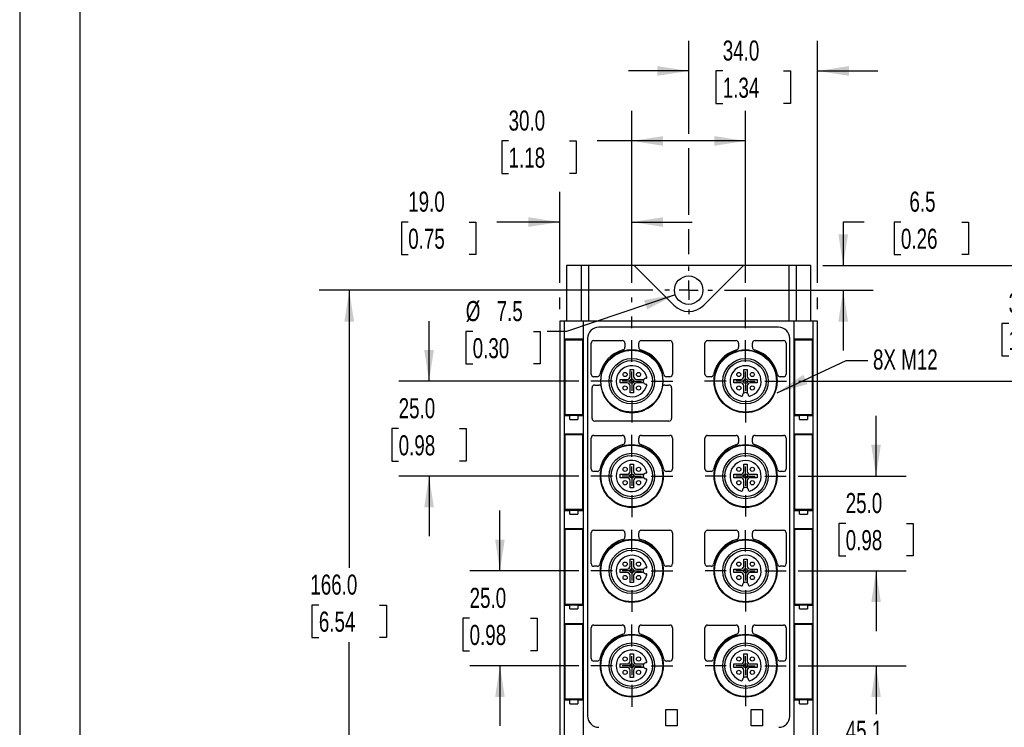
# Model space of a CAD drawing. Header units: millimetres. Extents: x 0 to 699, y 0 to 540.
# Tile 2 of 9: x 0 to 260, y 154 to 341. Entities that reach past the tile are written whole.
import ezdxf

# ---------------------------------------------------------------- set-up
doc = ezdxf.new("R2010")
doc.units = ezdxf.units.MM
doc.header["$LTSCALE"] = 2.5
doc.linetypes.add('CENTERX2', pattern=[20.32, 12.7, -2.54, 2.54, -2.54])
doc.layers.add('CENTER', color=40, linetype='CENTERX2')
doc.layers.add('DIMENSIONS', color=140, linetype='Continuous', lineweight=25)
doc.layers.add('TEXT', color=140, linetype='Continuous', lineweight=25)
doc.styles.add('SLDTEXTSTYLE0', font='TXT', dxfattribs={"width": 0.7})
doc.dimstyles.new('SLDDIMSTYLE1', dxfattribs={"dimtxt": 5.39502, "dimasz": 8.255, "dimexe": 0, "dimexo": 0.0625, "dimgap": 1.348755, "dimtad": 0, "dimtih": 1, "dimtoh": 1, "dimrnd": 1e-09, "dimzin": 4, "dimdsep": 46, "dimtxsty": 'SLDTEXTSTYLE0', "dimsah": 1, "dimcen": 0.09, "dimadec": 0, "dimazin": 1, "dimtfac": 1, "dimtofl": 0, "dimtmove": 0, "dimatfit": 3, "dimfxl": 0, "dimfrac": 2, "dimtolj": 1, "dimtzin": 12, "dimarcsym": 0})
doc.dimstyles.new('SLDDIMSTYLE2', dxfattribs={"dimtxt": 5.39502, "dimasz": 8.255, "dimexe": 0, "dimexo": 0.0625, "dimgap": 1.348755, "dimtad": 0, "dimtih": 1, "dimtoh": 1, "dimrnd": 1e-09, "dimzin": 4, "dimdsep": 46, "dimtxsty": 'SLDTEXTSTYLE0', "dimsah": 1, "dimcen": 0.09, "dimadec": 0, "dimazin": 1, "dimtfac": 1, "dimtmove": 0, "dimatfit": 0, "dimfxl": 0, "dimfrac": 2, "dimtolj": 1, "dimtzin": 12, "dimarcsym": 0})
doc.dimstyles.new('SLDDIMSTYLE3', dxfattribs={"dimtxt": 5.39502, "dimasz": 8.255, "dimexe": 0, "dimexo": 0.0625, "dimgap": 1.348755, "dimtad": 0, "dimtih": 1, "dimtoh": 1, "dimrnd": 1e-09, "dimzin": 12, "dimdsep": 46, "dimtxsty": 'SLDTEXTSTYLE0', "dimsah": 1, "dimcen": 0.09, "dimadec": 0, "dimazin": 3, "dimtfac": 1, "dimtmove": 0, "dimatfit": 0, "dimfxl": 0, "dimfrac": 2, "dimtolj": 1, "dimtzin": 12, "dimarcsym": 0})
doc.dimstyles.new('SLDDIMSTYLE4', dxfattribs={"dimtxt": 5.39502, "dimasz": 8.255, "dimexe": 0, "dimexo": 0.0625, "dimgap": 1.348755, "dimtad": 0, "dimtih": 1, "dimtoh": 1, "dimrnd": 1e-09, "dimzin": 12, "dimdsep": 46, "dimtxsty": 'SLDTEXTSTYLE0', "dimsah": 1, "dimcen": 0.09, "dimadec": 0, "dimazin": 3, "dimtfac": 1, "dimtofl": 0, "dimtmove": 0, "dimatfit": 3, "dimfxl": 0, "dimfrac": 2, "dimtolj": 1, "dimtzin": 12, "dimarcsym": 0})
doc.dimstyles.new('SLDDIMSTYLE5', dxfattribs={"dimtxt": 5.39502, "dimasz": 8.255, "dimexe": 0, "dimexo": 0.0625, "dimgap": 1.348755, "dimtad": 0, "dimtih": 1, "dimtoh": 1, "dimrnd": 1e-09, "dimzin": 12, "dimdsep": 46, "dimtxsty": 'SLDTEXTSTYLE0', "dimsah": 1, "dimcen": 0, "dimadec": 0, "dimazin": 3, "dimtfac": 1, "dimtofl": 0, "dimtmove": 0, "dimatfit": 3, "dimfxl": 0, "dimfrac": 2, "dimtolj": 1, "dimtzin": 12, "dimarcsym": 0})
doc.dimstyles.new('SLDDIMSTYLE6', dxfattribs={"dimtxt": 0.18, "dimasz": 8.255, "dimexe": 0, "dimexo": 0.0625, "dimgap": 0, "dimtad": 0, "dimtih": 1, "dimtoh": 1, "dimdec": 0, "dimrnd": 1e-09, "dimzin": 0, "dimdsep": 46, "dimtxsty": 'Standard', "dimsah": 1, "dimcen": 0.09, "dimadec": 0, "dimazin": 0, "dimtfac": 8.255, "dimtdec": 0, "dimtofl": 0, "dimtmove": 0, "dimatfit": 3, "dimfxl": 0, "dimfrac": 2, "dimtolj": 1, "dimtzin": 0, "dimarcsym": 0})

# ---------------------------------------------------------------- blocks, each defined once
blk = doc.blocks.new('_D_1')
at = {"layer": 'DIMENSIONS'}
for p, q in [((167.01, 269.46), (78.99, 269.46)), ((86.93, 269.46), (86.93, 196.25)), ((78.92, 186.46), (77.1, 186.46)), ((77.1, 186.46), (77.1, 177.89)), ((94.95, 186.46), (96.76, 186.46)), ((96.76, 186.46), (96.76, 177.89)), ((77.1, 177.89), (78.92, 177.89)), ((86.93, 103.46), (86.93, 176.68)), ((96.76, 177.89), (94.95, 177.89)), ((153.68, 103.46), (78.99, 103.46))]:
    blk.add_line(p, q, dxfattribs=at)
for points in [[(86.93, 269.46), (85.66, 261.21), (88.2, 261.21)], [(86.93, 103.46), (88.2, 111.72), (85.66, 111.72)]]:
    blk.add_solid(points, dxfattribs=at)
at = {"layer": 'DIMENSIONS', "char_height": 5.292, "attachment_point": 1, "style": 'SLDTEXTSTYLE0'}
for s, insert in [('166.0', (76.67, 194.49)), ('6.54', (78.92, 184.71))]:
    blk.add_mtext(s, dxfattribs=dict(at, insert=insert))
blk = doc.blocks.new('_D_2')
at = {"layer": 'DIMENSIONS'}
for p, q in [((107.99, 245.46), (107.99, 261.34)), ((147.46, 245.46), (100.05, 245.46)), ((99.97, 232.96), (98.16, 232.96)), ((98.16, 232.96), (98.16, 224.39)), ((116, 232.96), (117.82, 232.96)), ((117.82, 232.96), (117.82, 224.39)), ((98.16, 224.39), (99.97, 224.39)), ((117.82, 224.39), (116, 224.39)), ((147.46, 220.46), (100.05, 220.46)), ((107.99, 220.46), (107.99, 204.59))]:
    blk.add_line(p, q, dxfattribs=at)
for points in [[(107.99, 245.46), (109.26, 253.72), (106.72, 253.72)], [(107.99, 220.46), (106.72, 212.21), (109.26, 212.21)]]:
    blk.add_solid(points, dxfattribs=at)
at = {"layer": 'DIMENSIONS', "char_height": 5.292, "attachment_point": 1, "style": 'SLDTEXTSTYLE0'}
for s, insert in [('25.0', (99.97, 240.99)), ('0.98', (99.97, 231.21))]:
    blk.add_mtext(s, dxfattribs=dict(at, insert=insert))
blk = doc.blocks.new('_D_3')
at = {"layer": 'DIMENSIONS'}
for p, q in [((126.69, 195.46), (126.69, 211.34)), ((147.46, 195.46), (118.75, 195.46)), ((118.68, 182.96), (116.86, 182.96)), ((116.86, 182.96), (116.86, 174.39)), ((134.71, 182.96), (136.52, 182.96)), ((136.52, 182.96), (136.52, 174.39)), ((116.86, 174.39), (118.68, 174.39)), ((136.52, 174.39), (134.71, 174.39)), ((147.46, 170.46), (118.75, 170.46)), ((126.69, 170.46), (126.69, 154.59))]:
    blk.add_line(p, q, dxfattribs=at)
for points in [[(126.69, 195.46), (127.96, 203.72), (125.42, 203.72)], [(126.69, 170.46), (125.42, 162.21), (127.96, 162.21)]]:
    blk.add_solid(points, dxfattribs=at)
at = {"layer": 'DIMENSIONS', "char_height": 5.292, "attachment_point": 1, "style": 'SLDTEXTSTYLE0'}
for s, insert in [('25.0', (118.68, 190.99)), ('0.98', (118.68, 181.21))]:
    blk.add_mtext(s, dxfattribs=dict(at, insert=insert))
blk = doc.blocks.new('_D_8')
at = {"layer": 'DIMENSIONS'}
for p, q in [((205.34, 170.46), (233.84, 170.46)), ((225.9, 170.46), (225.9, 157.7)), ((217.89, 147.91), (216.07, 147.91)), ((216.07, 147.91), (216.07, 139.34)), ((233.92, 147.91), (235.73, 147.91)), ((235.73, 147.91), (235.73, 139.34)), ((216.07, 139.34), (217.89, 139.34)), ((225.9, 125.36), (225.9, 138.13)), ((235.73, 139.34), (233.92, 139.34)), ((202.58, 125.36), (233.84, 125.36))]:
    blk.add_line(p, q, dxfattribs=at)
for points in [[(225.9, 170.46), (224.63, 162.21), (227.17, 162.21)], [(225.9, 125.36), (227.17, 133.62), (224.63, 133.62)]]:
    blk.add_solid(points, dxfattribs=at)
at = {"layer": 'DIMENSIONS', "char_height": 5.292, "attachment_point": 1, "style": 'SLDTEXTSTYLE0'}
for s, insert in [('45.1', (217.89, 155.94)), ('1.78', (217.89, 146.16))]:
    blk.add_mtext(s, dxfattribs=dict(at, insert=insert))
blk = doc.blocks.new('_D_9')
at = {"layer": 'DIMENSIONS'}
for p, q in [((225.9, 220.46), (225.9, 236.34)), ((205.34, 220.46), (233.84, 220.46)), ((217.89, 207.96), (216.07, 207.96)), ((216.07, 207.96), (216.07, 199.39)), ((233.92, 207.96), (235.73, 207.96)), ((235.73, 207.96), (235.73, 199.39)), ((216.07, 199.39), (217.89, 199.39)), ((235.73, 199.39), (233.92, 199.39)), ((205.34, 195.46), (233.84, 195.46)), ((225.9, 195.46), (225.9, 179.59))]:
    blk.add_line(p, q, dxfattribs=at)
for points in [[(225.9, 220.46), (227.17, 228.72), (224.63, 228.72)], [(225.9, 195.46), (224.63, 187.21), (227.17, 187.21)]]:
    blk.add_solid(points, dxfattribs=at)
at = {"layer": 'DIMENSIONS', "char_height": 5.292, "attachment_point": 1, "style": 'SLDTEXTSTYLE0'}
for s, insert in [('25.0', (217.89, 215.99)), ('0.98', (217.89, 206.21))]:
    blk.add_mtext(s, dxfattribs=dict(at, insert=insert))
blk = doc.blocks.new('_D_10')
at = {"layer": 'DIMENSIONS'}
for p, q in [((222.73, 287.43), (217.23, 287.43)), ((217.23, 287.43), (217.23, 275.96)), ((232.46, 287.43), (230.65, 287.43)), ((230.65, 287.43), (230.65, 278.85)), ((248.49, 287.43), (250.3, 287.43)), ((250.3, 287.43), (250.3, 278.85)), ((230.65, 278.85), (232.46, 278.85)), ((250.3, 278.85), (248.49, 278.85)), ((211.85, 275.96), (225.16, 275.96)), ((185.94, 269.46), (225.16, 269.46)), ((217.23, 269.46), (217.23, 253.59))]:
    blk.add_line(p, q, dxfattribs=at)
for points in [[(217.23, 275.96), (218.5, 284.22), (215.96, 284.22)], [(217.23, 269.46), (215.96, 261.21), (218.5, 261.21)]]:
    blk.add_solid(points, dxfattribs=at)
at = {"layer": 'DIMENSIONS', "char_height": 5.292, "attachment_point": 1, "style": 'SLDTEXTSTYLE0'}
for s, insert in [('6.5', (234.7, 295.46)), ('0.26', (232.46, 285.68))]:
    blk.add_mtext(s, dxfattribs=dict(at, insert=insert))
blk = doc.blocks.new('_D_11')
at = {"layer": 'DIMENSIONS'}
for p, q in [((268.9, 275.96), (268.9, 291.84)), ((211.85, 275.96), (276.83, 275.96)), ((260.88, 260.71), (259.07, 260.71)), ((259.07, 260.71), (259.07, 252.14)), ((276.91, 260.71), (278.72, 260.71)), ((278.72, 260.71), (278.72, 252.14)), ((259.07, 252.14), (260.88, 252.14)), ((278.72, 252.14), (276.91, 252.14)), ((205.49, 245.46), (276.83, 245.46)), ((268.9, 245.46), (268.9, 229.59))]:
    blk.add_line(p, q, dxfattribs=at)
for points in [[(268.9, 275.96), (270.17, 284.22), (267.63, 284.22)], [(268.9, 245.46), (267.63, 237.21), (270.17, 237.21)]]:
    blk.add_solid(points, dxfattribs=at)
at = {"layer": 'DIMENSIONS', "char_height": 5.292, "attachment_point": 1, "style": 'SLDTEXTSTYLE0'}
for s, insert in [('30.5', (260.88, 268.74)), ('1.20', (260.88, 258.96))]:
    blk.add_mtext(s, dxfattribs=dict(at, insert=insert))
blk = doc.blocks.new('_D_12')
at = {"layer": 'DIMENSIONS'}
for p, q in [((142.48, 271.37), (142.48, 295.37)), ((161.48, 271.37), (161.48, 295.37)), ((102.49, 287.43), (100.68, 287.43)), ((100.68, 287.43), (100.68, 278.85)), ((118.53, 287.43), (120.34, 287.43)), ((120.34, 287.43), (120.34, 278.85)), ((142.48, 287.43), (125.84, 287.43)), ((161.48, 287.43), (177.35, 287.43)), ((100.68, 278.85), (102.49, 278.85)), ((120.34, 278.85), (118.53, 278.85)), ((142.48, 264.44), (142.48, 267.56)), ((161.48, 266.31), (161.48, 267.56)), ((161.48, 259.48), (161.48, 262.5))]:
    blk.add_line(p, q, dxfattribs=at)
for points in [[(142.48, 287.43), (134.22, 288.7), (134.22, 286.16)], [(161.48, 287.43), (169.73, 286.16), (169.73, 288.7)]]:
    blk.add_solid(points, dxfattribs=at)
at = {"layer": 'DIMENSIONS', "char_height": 5.292, "attachment_point": 1, "style": 'SLDTEXTSTYLE0'}
for s, insert in [('19.0', (102.49, 295.46)), ('0.75', (102.49, 285.68))]:
    blk.add_mtext(s, dxfattribs=dict(at, insert=insert))
blk = doc.blocks.new('_D_13')
at = {"layer": 'DIMENSIONS'}
for p, q in [((161.48, 271.37), (161.48, 316.76)), ((191.48, 271.37), (191.48, 316.76)), ((128.97, 308.82), (127.16, 308.82)), ((127.16, 308.82), (127.16, 300.25)), ((145, 308.82), (146.82, 308.82)), ((146.82, 308.82), (146.82, 300.25)), ((161.48, 308.82), (152.32, 308.82)), ((191.48, 308.82), (161.48, 308.82)), ((127.16, 300.25), (128.97, 300.25)), ((146.82, 300.25), (145, 300.25)), ((161.48, 266.31), (161.48, 267.56)), ((191.48, 259.48), (191.48, 267.56)), ((161.48, 259.48), (161.48, 262.5))]:
    blk.add_line(p, q, dxfattribs=at)
for points in [[(161.48, 308.82), (169.73, 307.55), (169.73, 310.09)], [(191.48, 308.82), (183.22, 310.09), (183.22, 307.55)]]:
    blk.add_solid(points, dxfattribs=at)
at = {"layer": 'DIMENSIONS', "char_height": 5.292, "attachment_point": 1, "style": 'SLDTEXTSTYLE0'}
for s, insert in [('30.0', (128.97, 316.85)), ('1.18', (128.97, 307.07))]:
    blk.add_mtext(s, dxfattribs=dict(at, insert=insert))
blk = doc.blocks.new('_D_14')
at = {"layer": 'DIMENSIONS'}
for p, q in [((176.48, 310.73), (176.48, 335.21)), ((210.48, 271.37), (210.48, 335.21)), ((176.48, 327.27), (160.6, 327.27)), ((185.46, 327.27), (183.65, 327.27)), ((183.65, 327.27), (183.65, 318.69)), ((201.49, 327.27), (203.3, 327.27)), ((203.3, 327.27), (203.3, 318.69)), ((210.48, 327.27), (226.35, 327.27)), ((183.65, 318.69), (185.46, 318.69)), ((203.3, 318.69), (201.49, 318.69)), ((176.48, 289.33), (176.48, 306.92)), ((176.48, 278.93), (176.48, 285.52)), ((210.48, 264.44), (210.48, 267.56))]:
    blk.add_line(p, q, dxfattribs=at)
for points in [[(176.48, 327.27), (168.22, 328.54), (168.22, 326)], [(210.48, 327.27), (218.73, 326), (218.73, 328.54)]]:
    blk.add_solid(points, dxfattribs=at)
at = {"layer": 'DIMENSIONS', "char_height": 5.292, "attachment_point": 1, "style": 'SLDTEXTSTYLE0'}
for s, insert in [('34.0', (185.46, 335.3)), ('1.34', (185.46, 325.51))]:
    blk.add_mtext(s, dxfattribs=dict(at, insert=insert))
blk = doc.blocks.new('_D_15')
at = {"layer": 'DIMENSIONS'}
for p, q in [((172.92, 268.27), (144.24, 258.59)), ((119.5, 258.59), (117.69, 258.59)), ((117.69, 258.59), (117.69, 250.01)), ((135.53, 258.59), (137.34, 258.59)), ((137.34, 258.59), (137.34, 250.01)), ((144.24, 258.59), (139.15, 258.59)), ((117.69, 250.01), (119.5, 250.01)), ((137.34, 250.01), (135.53, 250.01))]:
    blk.add_line(p, q, dxfattribs=at)
blk.add_solid([(172.92, 268.27), (164.7, 266.83), (165.51, 264.42)], dxfattribs=at)
at = {"layer": 'DIMENSIONS', "char_height": 5.292, "attachment_point": 1, "style": 'SLDTEXTSTYLE0'}
for s, insert in [('%%c', (117.67, 266.61)), ('7.5', (125.82, 266.61)), ('0.30', (119.5, 256.83))]:
    blk.add_mtext(s, dxfattribs=dict(at, insert=insert))
blk = doc.blocks.new('SW_CENTERMARKSYMBOL_0')
at = {"layer": 'CENTER', "color": 0}
for p, q in [((0, 5.08), (0, 6.29)), ((-5.08, 0), (-6.29, 0)), ((0, 0), (-2.54, 0)), ((0, 0), (0, 2.54)), ((0, 0), (0, -2.54)), ((0, 0), (2.54, 0)), ((5.08, 0), (6.29, 0)), ((0, -5.08), (0, -6.29))]:
    blk.add_line(p, q, dxfattribs=at)
blk = doc.blocks.new('SW_CENTERMARKSYMBOL_1')
at = {"layer": 'CENTER', "color": 0}
for p, q in [((0, 5.08), (0, 10.84)), ((-5.08, 0), (-10.84, 0)), ((0, 0), (-2.54, 0)), ((0, 0), (0, 2.54)), ((0, 0), (0, -2.54)), ((0, 0), (2.54, 0)), ((5.08, 0), (10.84, 0)), ((0, -5.08), (0, -10.84))]:
    blk.add_line(p, q, dxfattribs=at)
blk = doc.blocks.new('SW_CENTERMARKSYMBOL_2')
at = {"layer": 'CENTER', "color": 0}
for p, q in [((0, 5.08), (0, 10.84)), ((-5.08, 0), (-10.84, 0)), ((0, 0), (-2.54, 0)), ((0, 0), (0, 2.54)), ((0, 0), (0, -2.54)), ((0, 0), (2.54, 0)), ((5.08, 0), (10.84, 0)), ((0, -5.08), (0, -10.84))]:
    blk.add_line(p, q, dxfattribs=at)
blk = doc.blocks.new('SW_CENTERMARKSYMBOL_3')
at = {"layer": 'CENTER', "color": 0}
for p, q in [((0, 5.08), (0, 10.84)), ((-5.08, 0), (-10.84, 0)), ((0, 0), (-2.54, 0)), ((0, 0), (0, 2.54)), ((0, 0), (0, -2.54)), ((0, 0), (2.54, 0)), ((5.08, 0), (10.84, 0)), ((0, -5.08), (0, -10.84))]:
    blk.add_line(p, q, dxfattribs=at)
blk = doc.blocks.new('SW_CENTERMARKSYMBOL_4')
at = {"layer": 'CENTER', "color": 0}
for p, q in [((0, 5.08), (0, 10.69)), ((-5.08, 0), (-10.69, 0)), ((0, 0), (-2.54, 0)), ((0, 0), (0, 2.54)), ((0, 0), (0, -2.54)), ((0, 0), (2.54, 0)), ((5.08, 0), (10.69, 0)), ((0, -5.08), (0, -10.69))]:
    blk.add_line(p, q, dxfattribs=at)
blk = doc.blocks.new('SW_CENTERMARKSYMBOL_5')
at = {"layer": 'CENTER', "color": 0}
for p, q in [((0, 5.08), (0, 10.84)), ((-5.08, 0), (-10.84, 0)), ((0, 0), (-2.54, 0)), ((0, 0), (0, 2.54)), ((0, 0), (0, -2.54)), ((0, 0), (2.54, 0)), ((5.08, 0), (10.84, 0)), ((0, -5.08), (0, -10.84))]:
    blk.add_line(p, q, dxfattribs=at)
blk = doc.blocks.new('SW_CENTERMARKSYMBOL_6')
at = {"layer": 'CENTER', "color": 0}
for p, q in [((0, 5.08), (0, 10.69)), ((-5.08, 0), (-10.69, 0)), ((0, 0), (-2.54, 0)), ((0, 0), (0, 2.54)), ((0, 0), (0, -2.54)), ((0, 0), (2.54, 0)), ((5.08, 0), (10.69, 0)), ((0, -5.08), (0, -10.69))]:
    blk.add_line(p, q, dxfattribs=at)
blk = doc.blocks.new('SW_CENTERMARKSYMBOL_7')
at = {"layer": 'CENTER', "color": 0}
for p, q in [((0, 5.08), (0, 10.84)), ((-5.08, 0), (-10.84, 0)), ((0, 0), (-2.54, 0)), ((0, 0), (0, 2.54)), ((0, 0), (0, -2.54)), ((0, 0), (2.54, 0)), ((5.08, 0), (10.84, 0)), ((0, -5.08), (0, -10.84))]:
    blk.add_line(p, q, dxfattribs=at)
blk = doc.blocks.new('SW_CENTERMARKSYMBOL_8')
at = {"layer": 'CENTER', "color": 0}
for p, q in [((0, 5.08), (0, 10.69)), ((-5.08, 0), (-10.69, 0)), ((0, 0), (-2.54, 0)), ((0, 0), (0, 2.54)), ((0, 0), (0, -2.54)), ((0, 0), (2.54, 0)), ((5.08, 0), (10.69, 0)), ((0, -5.08), (0, -10.69))]:
    blk.add_line(p, q, dxfattribs=at)

msp = doc.modelspace()

# ---------------------------------------------------------------- linework, layer by layer
at = {"color": 7, "linetype": 'Continuous'}
msp.add_line((0.006, 539.757), (0.006, 0.007), dxfattribs=at)
for p, q in [((144.276, 275.965), (144.276, 261.265)), ((148.138, 275.965), (144.276, 275.965)), ((148.138, 275.965), (148.138, 261.265)), ((150.059, 275.965), (148.138, 275.965)), ((150.059, 275.965), (150.059, 261.265)), ((161.932, 275.965), (150.059, 275.965)), ((191.02, 275.965), (161.932, 275.965)), ((172.516, 265.505), (162.144, 275.877)), ((190.808, 275.877), (180.436, 265.505)), ((202.893, 275.965), (191.02, 275.965)), ((202.893, 275.965), (202.893, 261.265)), ((204.814, 275.965), (202.893, 275.965)), ((204.814, 275.965), (204.814, 261.265)), ((208.676, 275.965), (204.814, 275.965)), ((208.676, 261.265), (208.676, 275.965)), ((142.476, 261.265), (142.476, 152.165)), ((143.705, 261.265), (142.476, 261.265)), ((143.705, 152.165), (143.705, 261.265)), ((148.672, 261.265), (143.705, 261.265)), ((148.672, 261.265), (148.672, 152.165)), ((204.28, 261.265), (148.672, 261.265)), ((204.28, 152.165), (204.28, 261.265)), ((209.247, 261.265), (204.28, 261.265)), ((209.247, 261.265), (209.247, 152.165)), ((210.476, 261.265), (209.247, 261.265)), ((210.476, 152.165), (210.476, 261.265)), ((200.162, 259.715), (152.79, 259.715)), ((148.583, 256.515), (143.794, 256.515)), ((143.794, 256.515), (143.794, 236.415)), ((143.853, 236.615), (143.853, 256.415)), ((143.853, 256.415), (148.524, 256.415)), ((146.84, 256.515), (146.84, 256.415)), ((148.524, 256.415), (148.524, 236.615)), ((148.524, 256.415), (148.583, 256.415)), ((148.583, 236.415), (148.583, 256.515)), ((149.82, 256.745), (149.82, 157.185)), ((150.756, 247.365), (150.756, 255.465)), ((151.456, 256.165), (158.956, 256.165)), ((159.656, 255.465), (159.656, 254.417)), ((163.296, 254.417), (163.296, 255.465)), ((163.996, 256.165), (171.496, 256.165)), ((172.196, 255.465), (172.196, 247.365)), ((180.756, 247.365), (180.756, 255.465)), ((181.456, 256.165), (188.956, 256.165)), ((189.656, 255.465), (189.656, 254.417)), ((193.296, 254.417), (193.296, 255.465)), ((193.996, 256.165), (201.496, 256.165)), ((202.196, 255.465), (202.196, 247.365)), ((203.132, 157.115), (203.132, 256.745)), ((209.158, 256.515), (204.369, 256.515)), ((204.369, 256.515), (204.369, 236.415)), ((204.428, 256.415), (204.369, 256.415)), ((204.428, 236.615), (204.428, 256.415)), ((204.428, 256.415), (209.099, 256.415)), ((206.112, 256.415), (206.112, 256.515)), ((209.099, 256.415), (209.099, 236.615)), ((209.158, 236.415), (209.158, 256.515)), ((161.026, 248.565), (161.926, 248.565)), ((161.026, 246.715), (161.026, 248.565)), ((161.926, 248.565), (161.926, 246.715)), ((191.026, 248.565), (191.926, 248.565)), ((191.026, 246.715), (191.026, 248.565)), ((191.926, 248.565), (191.926, 246.715)), ((152.372, 246.665), (151.456, 246.665)), ((151.676, 244.465), (152.781, 244.465)), ((158.376, 245.915), (160.226, 245.915)), ((158.376, 245.015), (158.376, 245.915)), ((160.226, 245.015), (158.376, 245.015)), ((161.026, 242.365), (161.026, 244.215)), ((161.926, 244.215), (161.926, 242.365)), ((162.726, 245.915), (164.615, 245.915)), ((164.615, 245.015), (162.726, 245.015)), ((170.171, 244.465), (171.276, 244.465)), ((171.496, 246.665), (170.58, 246.665)), ((182.372, 246.665), (181.456, 246.665)), ((188.376, 245.915), (190.226, 245.915)), ((188.376, 245.015), (188.376, 245.915)), ((190.226, 245.015), (188.376, 245.015)), ((191.026, 242.326), (191.026, 244.215)), ((191.926, 244.215), (191.926, 242.326)), ((192.726, 245.915), (194.576, 245.915)), ((194.576, 245.015), (192.726, 245.015)), ((194.576, 245.915), (194.576, 245.015)), ((201.496, 246.665), (200.58, 246.665)), ((150.976, 235.665), (150.976, 243.765)), ((161.926, 242.365), (161.026, 242.365)), ((171.976, 243.765), (171.976, 235.665)), ((143.794, 236.415), (145.154, 236.415)), ((148.524, 236.615), (143.853, 236.615)), ((145.154, 235.415), (145.154, 236.415)), ((147.223, 236.415), (145.154, 236.415)), ((146.84, 236.615), (146.84, 236.415)), ((147.223, 236.415), (147.223, 235.415)), ((147.223, 236.415), (148.583, 236.415)), ((148.524, 236.615), (148.583, 236.615)), ((204.369, 236.615), (204.428, 236.615)), ((204.369, 236.415), (205.729, 236.415)), ((209.099, 236.615), (204.428, 236.615)), ((205.729, 235.415), (205.729, 236.415)), ((207.798, 236.415), (205.729, 236.415)), ((206.112, 236.415), (206.112, 236.615)), ((207.798, 236.415), (207.798, 235.415)), ((207.798, 236.415), (209.158, 236.415)), ((145.154, 235.415), (147.223, 235.415)), ((171.276, 234.965), (151.676, 234.965)), ((205.729, 235.415), (207.798, 235.415)), ((148.583, 231.515), (143.794, 231.515)), ((143.794, 231.515), (143.794, 211.415)), ((143.853, 211.615), (143.853, 231.415)), ((143.853, 231.415), (148.524, 231.415)), ((146.84, 231.515), (146.84, 231.415)), ((148.524, 231.415), (148.524, 211.615)), ((148.524, 231.415), (148.583, 231.415)), ((148.583, 211.415), (148.583, 231.515)), ((151.456, 231.165), (158.956, 231.165)), ((163.996, 231.165), (171.496, 231.165)), ((181.456, 231.165), (188.956, 231.165)), ((193.996, 231.165), (201.496, 231.165)), ((209.158, 231.515), (204.369, 231.515)), ((204.369, 231.515), (204.369, 211.415)), ((204.428, 231.415), (204.369, 231.415)), ((204.428, 211.615), (204.428, 231.415)), ((204.428, 231.415), (209.099, 231.415)), ((206.112, 231.415), (206.112, 231.515)), ((209.099, 231.415), (209.099, 211.615)), ((209.158, 211.415), (209.158, 231.515)), ((150.756, 222.365), (150.756, 230.465)), ((159.656, 230.465), (159.656, 229.417)), ((163.296, 229.417), (163.296, 230.465)), ((172.196, 230.465), (172.196, 222.365)), ((180.756, 222.365), (180.756, 230.465)), ((189.656, 230.465), (189.656, 229.417)), ((193.296, 229.417), (193.296, 230.465)), ((202.196, 230.465), (202.196, 222.365)), ((161.026, 223.565), (161.926, 223.565)), ((161.026, 221.715), (161.026, 223.565)), ((161.926, 223.565), (161.926, 221.715)), ((191.026, 223.565), (191.926, 223.565)), ((191.026, 221.715), (191.026, 223.565)), ((191.926, 223.565), (191.926, 221.715)), ((152.372, 221.665), (151.456, 221.665)), ((158.376, 220.915), (160.226, 220.915)), ((158.376, 220.015), (158.376, 220.915)), ((162.726, 220.915), (164.615, 220.915)), ((171.496, 221.665), (170.58, 221.665)), ((182.372, 221.665), (181.456, 221.665)), ((188.376, 220.915), (190.226, 220.915)), ((188.376, 220.015), (188.376, 220.915)), ((192.726, 220.915), (194.576, 220.915)), ((194.576, 220.915), (194.576, 220.015)), ((201.496, 221.665), (200.58, 221.665)), ((160.226, 220.015), (158.376, 220.015)), ((161.026, 217.365), (161.026, 219.215)), ((161.926, 219.215), (161.926, 217.365)), ((164.615, 220.015), (162.726, 220.015)), ((190.226, 220.015), (188.376, 220.015)), ((191.026, 217.326), (191.026, 219.215)), ((191.926, 219.215), (191.926, 217.326)), ((194.576, 220.015), (192.726, 220.015)), ((161.926, 217.365), (161.026, 217.365)), ((143.794, 211.415), (145.154, 211.415)), ((148.524, 211.615), (143.853, 211.615)), ((145.154, 210.415), (145.154, 211.415)), ((147.223, 211.415), (145.154, 211.415)), ((145.154, 210.415), (147.223, 210.415)), ((146.84, 211.615), (146.84, 211.415)), ((147.223, 211.415), (147.223, 210.415)), ((147.223, 211.415), (148.583, 211.415)), ((148.524, 211.615), (148.583, 211.615)), ((204.369, 211.615), (204.428, 211.615)), ((204.369, 211.415), (205.729, 211.415)), ((209.099, 211.615), (204.428, 211.615)), ((205.729, 210.415), (205.729, 211.415)), ((207.798, 211.415), (205.729, 211.415)), ((205.729, 210.415), (207.798, 210.415)), ((206.112, 211.415), (206.112, 211.615)), ((207.798, 211.415), (207.798, 210.415)), ((207.798, 211.415), (209.158, 211.415)), ((148.583, 206.515), (143.794, 206.515)), ((143.794, 206.515), (143.794, 186.415)), ((143.853, 186.615), (143.853, 206.415)), ((143.853, 206.415), (148.524, 206.415)), ((146.84, 206.515), (146.84, 206.415)), ((148.524, 206.415), (148.524, 186.615)), ((148.524, 206.415), (148.583, 206.415)), ((148.583, 186.415), (148.583, 206.515)), ((150.756, 197.365), (150.756, 205.465)), ((151.456, 206.165), (158.956, 206.165)), ((159.656, 205.465), (159.656, 204.417)), ((163.296, 204.417), (163.296, 205.465)), ((163.996, 206.165), (171.496, 206.165)), ((172.196, 205.465), (172.196, 197.365)), ((180.756, 197.365), (180.756, 205.465)), ((181.456, 206.165), (188.956, 206.165)), ((189.656, 205.465), (189.656, 204.417)), ((193.296, 204.417), (193.296, 205.465)), ((193.996, 206.165), (201.496, 206.165)), ((202.196, 205.465), (202.196, 197.365)), ((209.158, 206.515), (204.369, 206.515)), ((204.369, 206.515), (204.369, 186.415)), ((204.428, 206.415), (204.369, 206.415)), ((204.428, 186.615), (204.428, 206.415)), ((204.428, 206.415), (209.099, 206.415)), ((206.112, 206.415), (206.112, 206.515)), ((209.099, 206.415), (209.099, 186.615)), ((209.158, 186.415), (209.158, 206.515)), ((161.026, 198.565), (161.926, 198.565)), ((161.026, 196.715), (161.026, 198.565)), ((161.926, 198.565), (161.926, 196.715)), ((191.026, 198.565), (191.926, 198.565)), ((191.026, 196.715), (191.026, 198.565)), ((191.926, 198.565), (191.926, 196.715)), ((152.372, 196.665), (151.456, 196.665)), ((158.376, 195.915), (160.226, 195.915)), ((158.376, 195.015), (158.376, 195.915)), ((160.226, 195.015), (158.376, 195.015)), ((162.726, 195.915), (164.615, 195.915)), ((164.615, 195.015), (162.726, 195.015)), ((171.496, 196.665), (170.58, 196.665)), ((182.372, 196.665), (181.456, 196.665)), ((188.376, 195.915), (190.226, 195.915)), ((188.376, 195.015), (188.376, 195.915)), ((190.226, 195.015), (188.376, 195.015)), ((192.726, 195.915), (194.576, 195.915)), ((194.576, 195.015), (192.726, 195.015)), ((194.576, 195.915), (194.576, 195.015)), ((201.496, 196.665), (200.58, 196.665)), ((161.026, 192.365), (161.026, 194.215)), ((161.926, 192.365), (161.026, 192.365)), ((161.926, 194.215), (161.926, 192.365)), ((191.026, 192.326), (191.026, 194.215)), ((191.926, 194.215), (191.926, 192.326)), ((143.794, 186.415), (145.154, 186.415)), ((148.524, 186.615), (143.853, 186.615)), ((145.154, 185.415), (145.154, 186.415)), ((147.223, 186.415), (145.154, 186.415)), ((145.154, 185.415), (147.223, 185.415)), ((146.84, 186.615), (146.84, 186.415)), ((147.223, 186.415), (147.223, 185.415)), ((147.223, 186.415), (148.583, 186.415)), ((148.524, 186.615), (148.583, 186.615)), ((204.369, 186.615), (204.428, 186.615)), ((204.369, 186.415), (205.729, 186.415)), ((209.099, 186.615), (204.428, 186.615)), ((205.729, 185.415), (205.729, 186.415)), ((207.798, 186.415), (205.729, 186.415)), ((205.729, 185.415), (207.798, 185.415)), ((206.112, 186.415), (206.112, 186.615)), ((207.798, 186.415), (207.798, 185.415)), ((207.798, 186.415), (209.158, 186.415)), ((148.583, 181.515), (143.794, 181.515)), ((143.794, 181.515), (143.794, 161.415)), ((143.853, 161.615), (143.853, 181.415)), ((143.853, 181.415), (148.524, 181.415)), ((146.84, 181.515), (146.84, 181.415)), ((148.524, 181.415), (148.524, 161.615)), ((148.524, 181.415), (148.583, 181.415)), ((148.583, 161.415), (148.583, 181.515)), ((150.756, 172.365), (150.756, 180.465)), ((151.456, 181.165), (158.956, 181.165)), ((159.656, 180.465), (159.656, 179.417)), ((163.296, 179.417), (163.296, 180.465)), ((163.996, 181.165), (171.496, 181.165)), ((172.196, 180.465), (172.196, 172.365)), ((180.756, 172.365), (180.756, 180.465)), ((181.456, 181.165), (188.956, 181.165)), ((189.656, 180.465), (189.656, 179.417)), ((193.296, 179.417), (193.296, 180.465)), ((193.996, 181.165), (201.496, 181.165)), ((202.196, 180.465), (202.196, 172.365)), ((209.158, 181.515), (204.369, 181.515)), ((204.369, 181.515), (204.369, 161.415)), ((204.428, 181.415), (204.369, 181.415)), ((204.428, 161.615), (204.428, 181.415)), ((204.428, 181.415), (209.099, 181.415)), ((206.112, 181.415), (206.112, 181.515)), ((209.099, 181.415), (209.099, 161.615)), ((209.158, 161.415), (209.158, 181.515)), ((152.372, 171.665), (151.456, 171.665)), ((161.026, 173.565), (161.926, 173.565)), ((161.026, 171.715), (161.026, 173.565)), ((161.926, 173.565), (161.926, 171.715)), ((171.496, 171.665), (170.58, 171.665)), ((182.372, 171.665), (181.456, 171.665)), ((191.026, 173.565), (191.926, 173.565)), ((191.026, 171.715), (191.026, 173.565)), ((191.926, 173.565), (191.926, 171.715)), ((201.496, 171.665), (200.58, 171.665)), ((158.376, 170.915), (160.226, 170.915)), ((158.376, 170.015), (158.376, 170.915)), ((160.226, 170.015), (158.376, 170.015)), ((161.026, 167.365), (161.026, 169.215)), ((161.926, 169.215), (161.926, 167.365)), ((162.726, 170.915), (164.615, 170.915)), ((164.615, 170.015), (162.726, 170.015)), ((188.376, 170.915), (190.226, 170.915)), ((188.376, 170.015), (188.376, 170.915)), ((190.226, 170.015), (188.376, 170.015)), ((191.026, 167.326), (191.026, 169.215)), ((191.926, 169.215), (191.926, 167.326)), ((192.726, 170.915), (194.576, 170.915)), ((194.576, 170.015), (192.726, 170.015)), ((194.576, 170.915), (194.576, 170.015)), ((161.926, 167.365), (161.026, 167.365)), ((143.794, 161.415), (145.154, 161.415)), ((148.524, 161.615), (143.853, 161.615)), ((145.154, 160.415), (145.154, 161.415)), ((147.223, 161.415), (145.154, 161.415)), ((146.84, 161.615), (146.84, 161.415)), ((147.223, 161.415), (147.223, 160.415)), ((147.223, 161.415), (148.583, 161.415)), ((148.524, 161.615), (148.583, 161.615)), ((204.369, 161.615), (204.428, 161.615)), ((204.369, 161.415), (205.729, 161.415)), ((209.099, 161.615), (204.428, 161.615)), ((205.729, 160.415), (205.729, 161.415)), ((207.798, 161.415), (205.729, 161.415)), ((206.112, 161.415), (206.112, 161.615)), ((207.798, 161.415), (207.798, 160.415)), ((207.798, 161.415), (209.158, 161.415)), ((145.154, 160.415), (147.223, 160.415)), ((170.466, 158.925), (173.466, 158.925)), ((170.466, 154.625), (170.466, 158.925)), ((173.466, 158.925), (173.466, 154.625)), ((192.966, 158.925), (195.966, 158.925)), ((192.966, 154.625), (192.966, 158.925)), ((195.966, 158.925), (195.966, 154.625)), ((205.729, 160.415), (207.798, 160.415)), ((173.466, 154.625), (170.466, 154.625)), ((195.966, 154.625), (192.966, 154.625))]:
    msp.add_line(p, q)
for centre, radius in [((176.476, 269.465), 3.75), ((161.476, 245.465), 8.15), ((191.478, 245.469), 8.3), ((191.476, 245.465), 8.15), ((161.476, 245.465), 6), ((161.476, 245.465), 5.459), ((191.476, 245.465), 6), ((191.476, 245.465), 5.459), ((159.706, 247.235), 0.55), ((163.246, 247.235), 0.55), ((189.706, 247.235), 0.55), ((193.246, 247.235), 0.55), ((159.706, 243.695), 0.55), ((161.476, 245.465), 0.55), ((163.246, 243.695), 0.55), ((189.706, 243.695), 0.55), ((191.476, 245.465), 0.55), ((193.246, 243.695), 0.55), ((161.478, 220.469), 8.3), ((161.476, 220.465), 8.15), ((191.478, 220.469), 8.3), ((191.476, 220.465), 8.15), ((161.476, 220.465), 6), ((191.476, 220.465), 6), ((161.476, 220.465), 5.459), ((191.476, 220.465), 5.459), ((159.706, 222.235), 0.55), ((161.476, 220.465), 0.55), ((163.246, 222.235), 0.55), ((189.706, 222.235), 0.55), ((191.476, 220.465), 0.55), ((193.246, 222.235), 0.55), ((159.706, 218.695), 0.55), ((163.246, 218.695), 0.55), ((189.706, 218.695), 0.55), ((193.246, 218.695), 0.55), ((161.478, 195.469), 8.3), ((161.476, 195.465), 8.15), ((191.478, 195.469), 8.3), ((191.476, 195.465), 8.15), ((161.476, 195.465), 6), ((161.476, 195.465), 5.459), ((191.476, 195.465), 6), ((191.476, 195.465), 5.459), ((159.706, 197.235), 0.55), ((163.246, 197.235), 0.55), ((189.706, 197.235), 0.55), ((193.246, 197.235), 0.55), ((161.476, 195.465), 0.55), ((191.476, 195.465), 0.55), ((159.706, 193.695), 0.55), ((163.246, 193.695), 0.55), ((189.706, 193.695), 0.55), ((193.246, 193.695), 0.55), ((161.478, 170.469), 8.3), ((161.476, 170.465), 8.15), ((191.478, 170.469), 8.3), ((191.476, 170.465), 8.15), ((161.476, 170.465), 6), ((161.476, 170.465), 5.459), ((191.476, 170.465), 6), ((191.476, 170.465), 5.459), ((159.706, 172.235), 0.55), ((163.246, 172.235), 0.55), ((189.706, 172.235), 0.55), ((193.246, 172.235), 0.55), ((159.706, 168.695), 0.55), ((161.476, 170.465), 0.55), ((163.246, 168.695), 0.55), ((189.706, 168.695), 0.55), ((191.476, 170.465), 0.55), ((193.246, 168.695), 0.55)]:
    msp.add_circle(centre, radius)
for centre, radius, start, end in [((161.932, 275.665), 0.3, 45.00001, 90), ((191.02, 275.665), 0.3, 90, 134.99999), ((176.476, 269.466), 5.601, 225.01097, 314.98903), ((152.79, 256.745), 2.97, 90, 180), ((200.162, 256.745), 2.97, 0, 90), ((151.456, 255.465), 0.7, 90, 180), ((158.956, 255.465), 0.7, 0, 90), ((163.996, 255.465), 0.7, 90, 180), ((171.496, 255.465), 0.7, 0, 90), ((181.456, 255.465), 0.7, 90, 180), ((188.956, 255.465), 0.7, 0, 90), ((193.996, 255.465), 0.7, 90, 180), ((201.496, 255.465), 0.7, 0, 90), ((161.476, 245.465), 8.6, 105.72186, 168.21141), ((161.476, 245.464), 8.3, 351.74832, 188.25168), ((158.956, 254.417), 0.7, 285.72186, 0), ((163.996, 254.417), 0.7, 180, 254.27814), ((161.476, 245.465), 8.6, 11.78859, 74.27814), ((191.476, 245.465), 8.6, 105.72186, 168.21141), ((188.956, 254.417), 0.7, 285.72186, 0), ((193.996, 254.417), 0.7, 180, 254.27814), ((191.476, 245.465), 8.6, 11.78859, 74.27814), ((161.476, 245.465), 4.1, 14.8502, 345.1498), ((191.476, 245.465), 4.1, 284.8502, 255.1498), ((151.456, 247.365), 0.7, 180, 270), ((152.372, 247.365), 0.7, 270, 348.21141), ((170.58, 247.365), 0.7, 191.78859, 270), ((171.496, 247.365), 0.7, 270, 0), ((181.456, 247.365), 0.7, 180, 270), ((182.372, 247.365), 0.7, 270, 348.21141), ((200.58, 247.365), 0.7, 191.78859, 270), ((201.496, 247.365), 0.7, 270, 0), ((151.676, 243.765), 0.7, 90, 180), ((152.781, 243.765), 0.7, 46.55171, 90), ((161.476, 245.465), 8.3, 188.26115, 351.73885), ((160.226, 246.715), 0.8, 270, 0), ((160.226, 244.215), 0.8, 0, 90), ((162.726, 246.715), 0.8, 180, 270), ((162.726, 244.215), 0.8, 90, 180), ((165.276, 245.465), 0.8, 145.77113, 214.22887), ((165.276, 245.465), 0.8, 91.73422, 145.77113), ((165.276, 245.465), 0.8, 214.22887, 268.26578), ((165.246, 246.464), 0.2, 271.73422, 14.8502), ((165.246, 244.465), 0.2, 345.1498, 88.26578), ((170.171, 243.765), 0.7, 90, 133.44829), ((171.276, 243.765), 0.7, 0, 90), ((190.226, 246.715), 0.8, 270, 0), ((190.226, 244.215), 0.8, 0, 90), ((192.726, 246.715), 0.8, 180, 270), ((192.726, 244.215), 0.8, 90, 180), ((190.477, 241.695), 0.2, 255.1498, 358.26579), ((191.476, 241.665), 0.8, 124.22887, 178.26578), ((191.476, 241.665), 0.8, 55.77113, 124.22887), ((191.476, 241.665), 0.8, 1.73422, 55.77113), ((192.476, 241.695), 0.2, 181.73421, 284.8502), ((151.676, 235.665), 0.7, 180, 270), ((171.276, 235.665), 0.7, 270, 0), ((151.456, 230.465), 0.7, 90, 180), ((158.956, 230.465), 0.7, 0, 90), ((163.996, 230.465), 0.7, 90, 180), ((171.496, 230.465), 0.7, 360, 90), ((181.456, 230.465), 0.7, 90, 180), ((188.956, 230.465), 0.7, 0, 90), ((193.996, 230.465), 0.7, 90, 180), ((201.496, 230.465), 0.7, 0, 90), ((161.476, 220.465), 8.6, 105.72186, 168.21141), ((158.956, 229.417), 0.7, 285.72186, 0), ((163.996, 229.417), 0.7, 180, 254.27814), ((161.476, 220.465), 8.6, 11.78859, 74.27814), ((191.476, 220.465), 8.6, 105.72186, 168.21141), ((188.956, 229.417), 0.7, 285.72186, 0), ((193.996, 229.417), 0.7, 180, 254.27814), ((191.476, 220.465), 8.6, 11.78859, 74.27814), ((161.476, 220.465), 4.1, 14.8502, 345.1498), ((191.476, 220.465), 4.1, 284.8502, 255.1498), ((151.456, 222.365), 0.7, 180, 270), ((152.372, 222.365), 0.7, 270, 348.21141), ((160.226, 221.715), 0.8, 270, 0), ((162.726, 221.715), 0.8, 180, 270), ((165.276, 220.465), 0.8, 145.77113, 214.22887), ((165.276, 220.465), 0.8, 91.73422, 145.77113), ((165.246, 221.464), 0.2, 271.73422, 14.8502), ((170.58, 222.365), 0.7, 191.78859, 270), ((171.496, 222.365), 0.7, 270, 0), ((181.456, 222.365), 0.7, 180, 270), ((182.372, 222.365), 0.7, 270, 348.21141), ((190.226, 221.715), 0.8, 270, 360), ((192.726, 221.715), 0.8, 180, 270), ((200.58, 222.365), 0.7, 191.78859, 270), ((201.496, 222.365), 0.7, 270, 0), ((160.226, 219.215), 0.8, 0, 90), ((162.726, 219.215), 0.8, 90, 180), ((165.276, 220.465), 0.8, 214.22887, 268.26578), ((165.246, 219.465), 0.2, 345.1498, 88.26578), ((190.226, 219.215), 0.8, 0, 90), ((192.726, 219.215), 0.8, 90, 180), ((190.477, 216.695), 0.2, 255.1498, 358.26579), ((191.476, 216.665), 0.8, 124.22887, 178.26578), ((191.476, 216.665), 0.8, 55.77113, 124.22887), ((191.476, 216.665), 0.8, 1.73422, 55.77113), ((192.476, 216.695), 0.2, 181.73421, 284.8502), ((151.456, 205.465), 0.7, 90, 180), ((158.956, 205.465), 0.7, 360, 90), ((163.996, 205.465), 0.7, 90, 180), ((171.496, 205.465), 0.7, 0, 90), ((181.456, 205.465), 0.7, 90, 180), ((188.956, 205.465), 0.7, 0, 90), ((193.996, 205.465), 0.7, 90, 180), ((201.496, 205.465), 0.7, 0, 90), ((161.476, 195.465), 8.6, 105.72186, 168.21141), ((158.956, 204.417), 0.7, 285.72186, 0), ((163.996, 204.417), 0.7, 180, 254.27814), ((161.476, 195.465), 8.6, 11.78859, 74.27814), ((191.476, 195.465), 8.6, 105.72186, 168.21141), ((188.956, 204.417), 0.7, 285.72186, 0), ((193.996, 204.417), 0.7, 180, 254.27814), ((191.476, 195.465), 8.6, 11.78859, 74.27814), ((161.476, 195.465), 4.1, 14.8502, 345.1498), ((191.476, 195.465), 4.1, 284.8502, 255.1498), ((151.456, 197.365), 0.7, 180, 270), ((152.372, 197.365), 0.7, 270, 348.21141), ((160.226, 196.715), 0.8, 270, 0), ((160.226, 194.215), 0.8, 0, 90), ((162.726, 196.715), 0.8, 180, 270), ((162.726, 194.215), 0.8, 90, 180), ((165.276, 195.465), 0.8, 145.77113, 214.22887), ((165.276, 195.465), 0.8, 91.73422, 145.77113), ((165.276, 195.465), 0.8, 214.22887, 268.26578), ((165.246, 196.464), 0.2, 271.73422, 14.8502), ((170.58, 197.365), 0.7, 191.78859, 270), ((171.496, 197.365), 0.7, 270, 0), ((181.456, 197.365), 0.7, 180, 270), ((182.372, 197.365), 0.7, 270, 348.21141), ((190.226, 196.715), 0.8, 270, 0), ((190.226, 194.215), 0.8, 0, 90), ((192.726, 196.715), 0.8, 180, 270), ((192.726, 194.215), 0.8, 90, 180), ((200.58, 197.365), 0.7, 191.78859, 270), ((201.496, 197.365), 0.7, 270, 360), ((165.246, 194.465), 0.2, 345.1498, 88.26578), ((191.476, 191.665), 0.8, 124.22887, 178.26578), ((191.476, 191.665), 0.8, 55.77113, 124.22887), ((191.476, 191.665), 0.8, 1.73422, 55.77113), ((190.477, 191.695), 0.2, 255.1498, 358.26579), ((192.476, 191.695), 0.2, 181.73421, 284.8502), ((151.456, 180.465), 0.7, 90, 180), ((158.956, 180.465), 0.7, 0, 90), ((158.956, 179.417), 0.7, 285.72186, 0), ((163.996, 180.465), 0.7, 90, 180), ((163.996, 179.417), 0.7, 180, 254.27814), ((171.496, 180.465), 0.7, 360, 90), ((181.456, 180.465), 0.7, 90, 180), ((188.956, 180.465), 0.7, 0, 90), ((188.956, 179.417), 0.7, 285.72186, 0), ((193.996, 180.465), 0.7, 90, 180), ((193.996, 179.417), 0.7, 180, 254.27814), ((201.496, 180.465), 0.7, 0, 90), ((161.476, 170.465), 8.6, 105.72186, 168.21141), ((161.476, 170.465), 8.6, 11.78859, 74.27814), ((191.476, 170.465), 8.6, 105.72186, 168.21141), ((191.476, 170.465), 8.6, 11.78859, 74.27814), ((161.476, 170.465), 4.1, 14.8502, 345.1498), ((191.476, 170.465), 4.1, 284.8502, 255.1498), ((151.456, 172.365), 0.7, 180, 270), ((152.372, 172.365), 0.7, 270, 348.21141), ((160.226, 171.715), 0.8, 270, 0), ((162.726, 171.715), 0.8, 180, 270), ((165.246, 171.464), 0.2, 271.73422, 14.8502), ((170.58, 172.365), 0.7, 191.78859, 270), ((171.496, 172.365), 0.7, 270, 0), ((181.456, 172.365), 0.7, 180, 270), ((182.372, 172.365), 0.7, 270, 348.21141), ((190.226, 171.715), 0.8, 270, 0), ((192.726, 171.715), 0.8, 180, 270), ((200.58, 172.365), 0.7, 191.78859, 270), ((201.496, 172.365), 0.7, 270, 0), ((160.226, 169.215), 0.8, 0, 90), ((162.726, 169.215), 0.8, 90, 180), ((165.276, 170.465), 0.8, 145.77113, 214.22887), ((165.276, 170.465), 0.8, 91.73422, 145.77113), ((165.276, 170.465), 0.8, 214.22887, 268.26578), ((165.246, 169.465), 0.2, 345.1498, 88.26578), ((190.226, 169.215), 0.8, 0, 90), ((192.726, 169.215), 0.8, 90, 180), ((190.477, 166.695), 0.2, 255.1498, 358.26579), ((191.476, 166.665), 0.8, 124.22887, 178.26578), ((191.476, 166.665), 0.8, 55.77113, 124.22887), ((191.476, 166.665), 0.8, 1.73422, 55.77113), ((192.476, 166.695), 0.2, 181.73421, 284.8502), ((152.79, 157.185), 2.97, 180, 270), ((200.232, 157.115), 2.9, 270, 0)]:
    msp.add_arc(centre, radius, start, end)
at = {"layer": 'TEXT'}
msp.add_line((15.875, 523.875), (15.875, 15.875), dxfattribs=at)

# ---------------------------------------------------------------- block references
at = {"layer": 'CENTER'}
for name, p in [('SW_CENTERMARKSYMBOL_0', (176.476, 269.465)), ('SW_CENTERMARKSYMBOL_1', (161.476, 245.465)), ('SW_CENTERMARKSYMBOL_2', (191.476, 245.465)), ('SW_CENTERMARKSYMBOL_3', (161.476, 220.465)), ('SW_CENTERMARKSYMBOL_4', (191.476, 220.465)), ('SW_CENTERMARKSYMBOL_5', (161.476, 195.465)), ('SW_CENTERMARKSYMBOL_6', (191.476, 195.465)), ('SW_CENTERMARKSYMBOL_7', (161.476, 170.465)), ('SW_CENTERMARKSYMBOL_8', (191.476, 170.465))]:
    msp.add_blockref(name, p, dxfattribs=at)

# ---------------------------------------------------------------- texts
at = {"layer": 'TEXT', "linetype": 'CENTERX2', "lineweight": 18, "insert": (225.087, 253.835), "char_height": 5.2917, "attachment_point": 1, "style": 'SLDTEXTSTYLE0'}
msp.add_mtext('8X M12', dxfattribs=at)

# ---------------------------------------------------------------- dimensions: what is measured, and where the dimension line sits
at = {"layer": 'DIMENSIONS'}
for base, p1, p2, dimstyle, picture, middle in [((210.476, 327.268), (176.476, 275.755), (210.476, 261.265), 'SLDDIMSTYLE2', '_D_14', (193.476, 327.268)), ((191.476, 308.823), (161.476, 256.305), (191.476, 256.305), 'SLDDIMSTYLE1', '_D_13', (136.989, 308.823)), ((161.476, 287.429), (142.476, 261.265), (161.476, 256.305), 'SLDDIMSTYLE2', '_D_12', (110.51, 287.429))]:
    dim = msp.add_linear_dim(base=base, p1=p1, p2=p2, dimstyle=dimstyle, dxfattribs=at)
    dim.commit()
    dim.dimension.update_dxf_attribs({"geometry": picture, "text_midpoint": middle, "dimtype": 160})
for base, p1, p2, dimstyle, picture, middle in [((217.227, 269.465), (208.676, 275.965), (182.766, 269.465), 'SLDDIMSTYLE3', '_D_10', (217.227, 287.429)), ((268.897, 245.465), (208.676, 275.965), (202.316, 245.465), 'SLDDIMSTYLE3', '_D_11', (268.897, 260.715)), ((86.931, 269.465), (156.851, 103.465), (170.186, 269.465), 'SLDDIMSTYLE1', '_D_1', (86.931, 186.465)), ((107.989, 220.465), (150.636, 245.465), (150.636, 220.465), 'SLDDIMSTYLE2', '_D_2', (107.989, 232.965)), ((225.901, 195.465), (202.166, 220.465), (202.166, 195.465), 'SLDDIMSTYLE2', '_D_9', (225.901, 207.965)), ((126.691, 170.465), (150.636, 195.465), (150.636, 170.465), 'SLDDIMSTYLE2', '_D_3', (126.691, 182.965)), ((225.901, 125.365), (202.166, 170.465), (199.403, 125.365), 'SLDDIMSTYLE4', '_D_8', (225.901, 147.915))]:
    dim = msp.add_linear_dim(base=base, p1=p1, p2=p2, angle=90, dimstyle=dimstyle, dxfattribs=at)
    dim.commit()
    dim.dimension.update_dxf_attribs({"geometry": picture, "text_midpoint": middle, "dimtype": 160})
dim = msp.add_diameter_dim_2p(p1=(180.029, 270.664), p2=(172.923, 268.265), dimstyle='SLDDIMSTYLE5', dxfattribs=at)
dim.commit()
dim.dimension.update_dxf_attribs({"geometry": '_D_15', "text_midpoint": (127.515, 258.585), "dimtype": 163})

# ---------------------------------------------------------------- leaders
at = {"layer": 'TEXT', "linetype": 'CENTERX2', "lineweight": 18}
msp.add_leader([(199.781, 242.435), (218.019, 250.957), (223.703, 250.957)], dimstyle='SLDDIMSTYLE6', dxfattribs=at)

doc.saveas('drawing.dxf')
